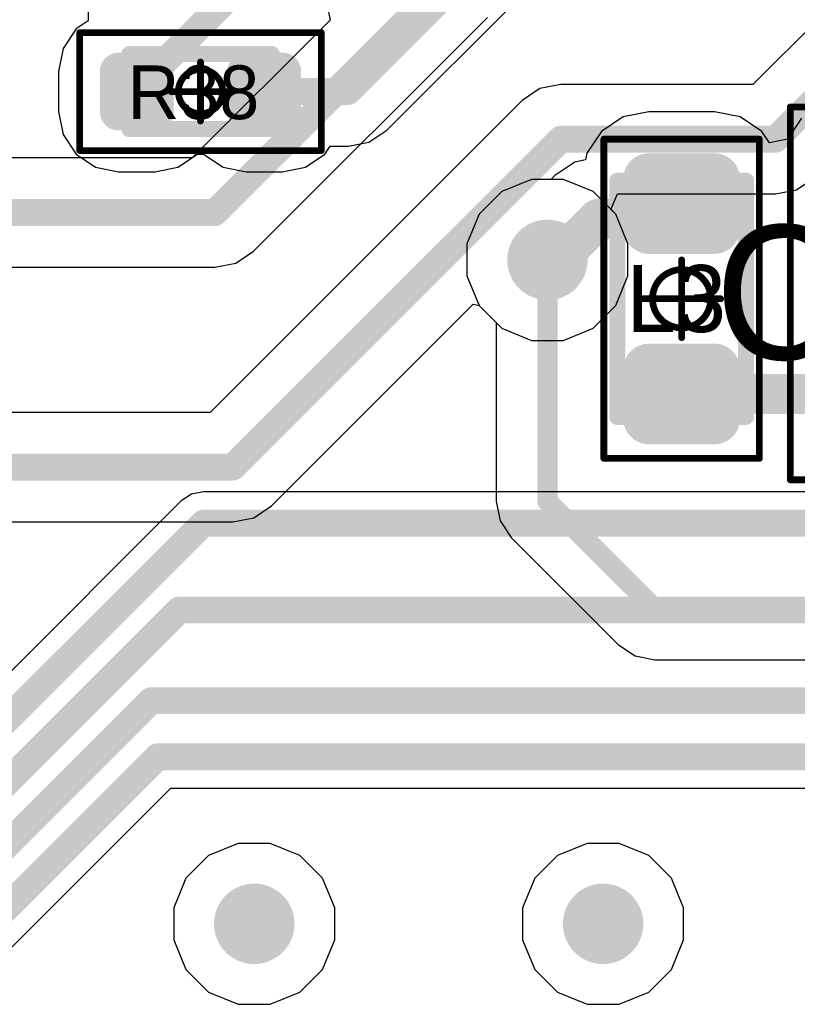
# Model space of a CAD drawing. Header units: millimetres. Extents: x -0.08 to 3.17, y -0.08 to 4.88.
# Tile 192 of 256: x 1.88 to 2.1, y 2.72 to 3.01. Entities that reach past the tile are written whole.
import ezdxf

# ---------------------------------------------------------------- set-up
doc = ezdxf.new("R2010")
doc.units = ezdxf.units.MM
doc.header["$MEASUREMENT"] = 0
for name, color, linetype in [('BottomLayer', 5, 'Continuous'), ('Mechanical13', 56, 'Continuous'), ('Mechanical15', 56, 'Continuous'), ('Mechanical2', 216, 'Continuous'), ('MidLayer1', 16, 'Continuous'), ('MidLayer2', 76, 'Continuous'), ('MultiLayer', 9, 'Continuous'), ('TopLayer', 1, 'Continuous'), ('TopPaste', 8, 'Continuous'), ('TopSolder', 216, 'Continuous'), ('ViaHoleLayer', 16, 'Continuous')]:
    doc.layers.add(name, color=color, linetype=linetype)

# ---------------------------------------------------------------- blocks, each defined once
blk = doc.blocks.new('L_0603_465')
at = {"layer": 'Mechanical13', "const_width": 0.00472}
for points in [[(-0.03465, -0.0189), (-0.03465, 0.0189)], [(0.03465, 0.0189), (-0.03465, 0.0189)], [(0.03465, -0.0189), (0.03465, 0.0189)], [(0.03465, -0.0189), (-0.03465, -0.0189)]]:
    blk.add_lwpolyline(points, dxfattribs=at)
at = {"layer": 'Mechanical13', "const_width": 0.00236}
for points in [[(-0.03583, 0.0189, 1), (-0.03346, 0.0189, 1)], [(-0.03583, 0.0189, 1), (-0.03346, 0.0189, 1)], [(0.03346, 0.0189, 1), (0.03583, 0.0189, 1)], [(0.03346, 0.0189, 1), (0.03583, 0.0189, 1)], [(-0.03583, -0.0189, 1), (-0.03346, -0.0189, 1)], [(-0.03583, -0.0189, 1), (-0.03346, -0.0189, 1)], [(0.03346, -0.0189, 1), (0.03583, -0.0189, 1)], [(0.03346, -0.0189, 1), (0.03583, -0.0189, 1)]]:
    blk.add_lwpolyline(points, format="xyb", close=True, dxfattribs=at)
at = {"layer": 'Mechanical15', "const_width": 0.00197}
for points in [[(0.04685, 0.02283), (-0.04685, 0.02283)], [(-0.04685, -0.02283), (-0.04685, 0.02283)], [(0.04685, -0.02283), (0.04685, 0.02283)], [(0, -0.01142), (0, 0.01142)], [(0.01142, 0), (-0.01142, 0)], [(0.04685, -0.02283), (-0.04685, -0.02283)]]:
    blk.add_lwpolyline(points, dxfattribs=at)
at = {"layer": 'Mechanical15'}
for points, const_width in [([(-0.04734, 0.02283, 1), (-0.04636, 0.02283, 1)], 0.000984), ([(-0.04734, 0.02283, 1), (-0.04636, 0.02283, 1)], 0.000984), ([(0.04636, 0.02283, 1), (0.04734, 0.02283, 1)], 0.000984), ([(0.04636, 0.02283, 1), (0.04734, 0.02283, 1)], 0.000984), ([(-0.00049, 0.01142, 1), (0.00049, 0.01142, 1)], 0.000984), ([(0.00856, 0, 1), (-0.00856, 0, 1)], 0.00197), ([(-0.01191, 0, 1), (-0.01093, 0, 1)], 0.000984), ([(-0.00906, 0, 1), (-0.00807, 0, 1)], 0.000984), ([(0.00807, 0, 1), (0.00906, 0, 1)], 0.000984), ([(0.01093, 0, 1), (0.01191, 0, 1)], 0.000984), ([(-0.00049, -0.01142, 1), (0.00049, -0.01142, 1)], 0.000984), ([(-0.04734, -0.02283, 1), (-0.04636, -0.02283, 1)], 0.000984), ([(-0.04734, -0.02283, 1), (-0.04636, -0.02283, 1)], 0.000984), ([(0.04636, -0.02283, 1), (0.04734, -0.02283, 1)], 0.000984), ([(0.04636, -0.02283, 1), (0.04734, -0.02283, 1)], 0.000984)]:
    blk.add_lwpolyline(points, format="xyb", close=True, dxfattribs=dict(at, const_width=const_width))
at = {"layer": 'TopLayer', "const_width": 0.00753}
for points in [[(-0.03895, 0.0096, 1), (-0.03142, 0.0096, 1)], [(-0.02448, 0.0096, 1), (-0.01695, 0.0096, 1)], [(0.01695, 0.0096, 1), (0.02448, 0.0096, 1)], [(0.03142, 0.0096, 1), (0.03895, 0.0096, 1)], [(-0.03895, -0.0096, 1), (-0.03142, -0.0096, 1)], [(-0.02448, -0.0096, 1), (-0.01695, -0.0096, 1)], [(0.01695, -0.0096, 1), (0.02448, -0.0096, 1)], [(0.03142, -0.0096, 1), (0.03895, -0.0096, 1)]]:
    blk.add_lwpolyline(points, format="xyb", close=True, dxfattribs=at)
at = {"layer": 'TopLayer'}
for points in [[(-0.02072, 0.01713), (-0.03519, 0.01713), (-0.02072, -0.01713), (-0.03519, -0.01713)], [(0.02072, -0.01713), (0.03519, -0.01713), (0.02072, 0.01713), (0.03519, 0.01713)], [(-0.01319, 0.0096), (-0.04272, 0.0096), (-0.01319, -0.0096), (-0.04272, -0.0096)], [(0.01319, -0.0096), (0.04272, -0.0096), (0.01319, 0.0096), (0.04272, 0.0096)]]:
    blk.add_solid(points, dxfattribs=at)
at = {"layer": 'TopPaste', "const_width": 0.00753}
for points in [[(-0.03895, 0.0096, 1), (-0.03142, 0.0096, 1)], [(-0.02448, 0.0096, 1), (-0.01695, 0.0096, 1)], [(0.01695, 0.0096, 1), (0.02448, 0.0096, 1)], [(0.03142, 0.0096, 1), (0.03895, 0.0096, 1)], [(-0.03895, -0.0096, 1), (-0.03142, -0.0096, 1)], [(-0.02448, -0.0096, 1), (-0.01695, -0.0096, 1)], [(0.01695, -0.0096, 1), (0.02448, -0.0096, 1)], [(0.03142, -0.0096, 1), (0.03895, -0.0096, 1)]]:
    blk.add_lwpolyline(points, format="xyb", close=True, dxfattribs=at)
at = {"layer": 'TopPaste'}
for points in [[(-0.02072, 0.01713), (-0.03519, 0.01713), (-0.02072, -0.01713), (-0.03519, -0.01713)], [(0.02072, -0.01713), (0.03519, -0.01713), (0.02072, 0.01713), (0.03519, 0.01713)], [(-0.01319, 0.0096), (-0.04272, 0.0096), (-0.01319, -0.0096), (-0.04272, -0.0096)], [(0.01319, -0.0096), (0.04272, -0.0096), (0.01319, 0.0096), (0.04272, 0.0096)]]:
    blk.add_solid(points, dxfattribs=at)
at = {"layer": 'TopSolder', "const_width": 0.00753}
for points in [[(-0.03895, 0.0096, 1), (-0.03142, 0.0096, 1)], [(-0.02448, 0.0096, 1), (-0.01695, 0.0096, 1)], [(0.01695, 0.0096, 1), (0.02448, 0.0096, 1)], [(0.03142, 0.0096, 1), (0.03895, 0.0096, 1)], [(-0.03895, -0.0096, 1), (-0.03142, -0.0096, 1)], [(-0.02448, -0.0096, 1), (-0.01695, -0.0096, 1)], [(0.01695, -0.0096, 1), (0.02448, -0.0096, 1)], [(0.03142, -0.0096, 1), (0.03895, -0.0096, 1)]]:
    blk.add_lwpolyline(points, format="xyb", close=True, dxfattribs=at)
at = {"layer": 'TopSolder'}
for points in [[(-0.02072, 0.01713), (-0.03519, 0.01713), (-0.02072, -0.01713), (-0.03519, -0.01713)], [(0.02072, -0.01713), (0.03519, -0.01713), (0.02072, 0.01713), (0.03519, 0.01713)], [(-0.01319, 0.0096), (-0.04272, 0.0096), (-0.01319, -0.0096), (-0.04272, -0.0096)], [(0.01319, -0.0096), (0.04272, -0.0096), (0.01319, 0.0096), (0.04272, 0.0096)]]:
    blk.add_solid(points, dxfattribs=at)
blk = doc.blocks.new('CAP_0603_466')
at = {"layer": 'Mechanical13', "const_width": 0.00472}
for points in [[(-0.03465, -0.0189), (-0.03465, 0.0189)], [(0.03465, 0.0189), (-0.03465, 0.0189)], [(0.03465, -0.0189), (0.03465, 0.0189)], [(0.03465, -0.0189), (-0.03465, -0.0189)]]:
    blk.add_lwpolyline(points, dxfattribs=at)
at = {"layer": 'Mechanical13', "const_width": 0.00236}
for points in [[(-0.03583, 0.0189, 1), (-0.03346, 0.0189, 1)], [(-0.03583, 0.0189, 1), (-0.03346, 0.0189, 1)], [(0.03346, 0.0189, 1), (0.03583, 0.0189, 1)], [(0.03346, 0.0189, 1), (0.03583, 0.0189, 1)], [(-0.03583, -0.0189, 1), (-0.03346, -0.0189, 1)], [(-0.03583, -0.0189, 1), (-0.03346, -0.0189, 1)], [(0.03346, -0.0189, 1), (0.03583, -0.0189, 1)], [(0.03346, -0.0189, 1), (0.03583, -0.0189, 1)]]:
    blk.add_lwpolyline(points, format="xyb", close=True, dxfattribs=at)
at = {"layer": 'Mechanical15', "const_width": 0.00197}
for points in [[(-0.05472, -0.02717), (-0.05472, 0.02717)], [(0.05472, 0.02717), (-0.05472, 0.02717)], [(0.05472, -0.02717), (0.05472, 0.02717)], [(0, -0.01358), (0, 0.01358)], [(0.01358, 0), (-0.01358, 0)], [(0.05472, -0.02717), (-0.05472, -0.02717)]]:
    blk.add_lwpolyline(points, dxfattribs=at)
at = {"layer": 'Mechanical15'}
for points, const_width in [([(-0.05522, 0.02717, 1), (-0.05423, 0.02717, 1)], 0.000984), ([(-0.05522, 0.02717, 1), (-0.05423, 0.02717, 1)], 0.000984), ([(0.05423, 0.02717, 1), (0.05522, 0.02717, 1)], 0.000984), ([(0.05423, 0.02717, 1), (0.05522, 0.02717, 1)], 0.000984), ([(-0.00049, 0.01358, 1), (0.00049, 0.01358, 1)], 0.000984), ([(0.00984, 0, 1), (-0.00984, 0, 1)], 0.00197), ([(-0.01407, 0, 1), (-0.01309, 0, 1)], 0.000984), ([(-0.01033, 0, 1), (-0.00935, 0, 1)], 0.000984), ([(0.00935, 0, 1), (0.01033, 0, 1)], 0.000984), ([(0.01309, 0, 1), (0.01407, 0, 1)], 0.000984), ([(-0.00049, -0.01358, 1), (0.00049, -0.01358, 1)], 0.000984), ([(-0.05522, -0.02717, 1), (-0.05423, -0.02717, 1)], 0.000984), ([(-0.05522, -0.02717, 1), (-0.05423, -0.02717, 1)], 0.000984), ([(0.05423, -0.02717, 1), (0.05522, -0.02717, 1)], 0.000984), ([(0.05423, -0.02717, 1), (0.05522, -0.02717, 1)], 0.000984)]:
    blk.add_lwpolyline(points, format="xyb", close=True, dxfattribs=dict(at, const_width=const_width))
at = {"layer": 'TopLayer', "const_width": 0.00873}
for points in [[(-0.04229, 0.01036, 1), (-0.03355, 0.01036, 1)], [(-0.0255, 0.01036, 1), (-0.01677, 0.01036, 1)], [(0.01677, 0.01036, 1), (0.0255, 0.01036, 1)], [(0.03355, 0.01036, 1), (0.04229, 0.01036, 1)], [(-0.04229, -0.01036, 1), (-0.03355, -0.01036, 1)], [(-0.0255, -0.01036, 1), (-0.01677, -0.01036, 1)], [(0.01677, -0.01036, 1), (0.0255, -0.01036, 1)], [(0.03355, -0.01036, 1), (0.04229, -0.01036, 1)]]:
    blk.add_lwpolyline(points, format="xyb", close=True, dxfattribs=at)
at = {"layer": 'TopLayer'}
for points in [[(-0.02114, 0.01909), (-0.03792, 0.01909), (-0.02114, -0.01909), (-0.03792, -0.01909)], [(0.02114, -0.01909), (0.03792, -0.01909), (0.02114, 0.01909), (0.03792, 0.01909)], [(-0.0124, 0.01036), (-0.04665, 0.01036), (-0.0124, -0.01036), (-0.04665, -0.01036)], [(0.0124, -0.01036), (0.04665, -0.01036), (0.0124, 0.01036), (0.04665, 0.01036)]]:
    blk.add_solid(points, dxfattribs=at)
at = {"layer": 'TopPaste', "const_width": 0.00873}
for points in [[(-0.04229, 0.01036, 1), (-0.03355, 0.01036, 1)], [(-0.0255, 0.01036, 1), (-0.01677, 0.01036, 1)], [(0.01677, 0.01036, 1), (0.0255, 0.01036, 1)], [(0.03355, 0.01036, 1), (0.04229, 0.01036, 1)], [(-0.04229, -0.01036, 1), (-0.03355, -0.01036, 1)], [(-0.0255, -0.01036, 1), (-0.01677, -0.01036, 1)], [(0.01677, -0.01036, 1), (0.0255, -0.01036, 1)], [(0.03355, -0.01036, 1), (0.04229, -0.01036, 1)]]:
    blk.add_lwpolyline(points, format="xyb", close=True, dxfattribs=at)
at = {"layer": 'TopPaste'}
for points in [[(-0.02114, 0.01909), (-0.03792, 0.01909), (-0.02114, -0.01909), (-0.03792, -0.01909)], [(0.02114, -0.01909), (0.03792, -0.01909), (0.02114, 0.01909), (0.03792, 0.01909)], [(-0.0124, 0.01036), (-0.04665, 0.01036), (-0.0124, -0.01036), (-0.04665, -0.01036)], [(0.0124, -0.01036), (0.04665, -0.01036), (0.0124, 0.01036), (0.04665, 0.01036)]]:
    blk.add_solid(points, dxfattribs=at)
at = {"layer": 'TopSolder', "const_width": 0.00873}
for points in [[(-0.04229, 0.01036, 1), (-0.03355, 0.01036, 1)], [(-0.0255, 0.01036, 1), (-0.01677, 0.01036, 1)], [(0.01677, 0.01036, 1), (0.0255, 0.01036, 1)], [(0.03355, 0.01036, 1), (0.04229, 0.01036, 1)], [(-0.04229, -0.01036, 1), (-0.03355, -0.01036, 1)], [(-0.0255, -0.01036, 1), (-0.01677, -0.01036, 1)], [(0.01677, -0.01036, 1), (0.0255, -0.01036, 1)], [(0.03355, -0.01036, 1), (0.04229, -0.01036, 1)]]:
    blk.add_lwpolyline(points, format="xyb", close=True, dxfattribs=at)
at = {"layer": 'TopSolder'}
for points in [[(-0.02114, 0.01909), (-0.03792, 0.01909), (-0.02114, -0.01909), (-0.03792, -0.01909)], [(0.02114, -0.01909), (0.03792, -0.01909), (0.02114, 0.01909), (0.03792, 0.01909)], [(-0.0124, 0.01036), (-0.04665, 0.01036), (-0.0124, -0.01036), (-0.04665, -0.01036)], [(0.0124, -0.01036), (0.04665, -0.01036), (0.0124, 0.01036), (0.04665, 0.01036)]]:
    blk.add_solid(points, dxfattribs=at)
blk = doc.blocks.new('RES_0402_474')
at = {"layer": 'Mechanical13', "const_width": 0.00472}
for points in [[(-0.02087, 0.01102), (0.02087, 0.01102)], [(-0.02087, -0.01102), (-0.02087, 0.01102)], [(0.02087, -0.01102), (0.02087, 0.01102)], [(-0.02087, -0.01102), (0.02087, -0.01102)]]:
    blk.add_lwpolyline(points, dxfattribs=at)
at = {"layer": 'Mechanical13', "const_width": 0.00236}
for points in [[(-0.02205, 0.01102, 1), (-0.01969, 0.01102, 1)], [(-0.02205, 0.01102, 1), (-0.01969, 0.01102, 1)], [(0.01968, 0.01102, 1), (0.02205, 0.01102, 1)], [(0.01968, 0.01102, 1), (0.02205, 0.01102, 1)], [(-0.02205, -0.01102, 1), (-0.01969, -0.01102, 1)], [(-0.02205, -0.01102, 1), (-0.01969, -0.01102, 1)], [(0.01968, -0.01102, 1), (0.02205, -0.01102, 1)], [(0.01968, -0.01102, 1), (0.02205, -0.01102, 1)]]:
    blk.add_lwpolyline(points, format="xyb", close=True, dxfattribs=at)
at = {"layer": 'Mechanical15', "const_width": 0.00197}
for points in [[(-0.03543, 0.01732), (0.03543, 0.01732)], [(-0.03543, -0.01732), (-0.03543, 0.01732)], [(0.03543, -0.01732), (0.03543, 0.01732)], [(0, -0.00866), (0, 0.00866)], [(-0.00866, 0), (0.00866, 0)], [(-0.03543, -0.01732), (0.03543, -0.01732)]]:
    blk.add_lwpolyline(points, dxfattribs=at)
at = {"layer": 'Mechanical15'}
for points, const_width in [([(-0.03593, 0.01732, 1), (-0.03494, 0.01732, 1)], 0.000984), ([(-0.03593, 0.01732, 1), (-0.03494, 0.01732, 1)], 0.000984), ([(0.03494, 0.01732, 1), (0.03593, 0.01732, 1)], 0.000984), ([(0.03494, 0.01732, 1), (0.03593, 0.01732, 1)], 0.000984), ([(-0.00049, 0.00866, 1), (0.00049, 0.00866, 1)], 0.000984), ([(0.0065, 0, 1), (-0.0065, 0, 1)], 0.00197), ([(-0.00915, 0, 1), (-0.00817, 0, 1)], 0.000984), ([(-0.00699, 0, 1), (-0.006, 0, 1)], 0.000984), ([(0.006, 0, 1), (0.00699, 0, 1)], 0.000984), ([(0.00817, 0, 1), (0.00915, 0, 1)], 0.000984), ([(-0.00049, -0.00866, 1), (0.00049, -0.00866, 1)], 0.000984), ([(-0.03593, -0.01732, 1), (-0.03494, -0.01732, 1)], 0.000984), ([(-0.03593, -0.01732, 1), (-0.03494, -0.01732, 1)], 0.000984), ([(0.03494, -0.01732, 1), (0.03593, -0.01732, 1)], 0.000984), ([(0.03494, -0.01732, 1), (0.03593, -0.01732, 1)], 0.000984)]:
    blk.add_lwpolyline(points, format="xyb", close=True, dxfattribs=dict(at, const_width=const_width))
at = {"layer": 'TopLayer', "const_width": 0.00552}
for points in [[(-0.02677, 0.0059, 1), (-0.02125, 0.0059, 1)], [(-0.01616, 0.0059, 1), (-0.01064, 0.0059, 1)], [(0.01063, 0.0059, 1), (0.01616, 0.0059, 1)], [(0.02124, 0.0059, 1), (0.02677, 0.0059, 1)], [(-0.02677, -0.0059, 1), (-0.02125, -0.0059, 1)], [(-0.01616, -0.0059, 1), (-0.01064, -0.0059, 1)], [(0.01063, -0.0059, 1), (0.01616, -0.0059, 1)], [(0.02124, -0.0059, 1), (0.02677, -0.0059, 1)]]:
    blk.add_lwpolyline(points, format="xyb", close=True, dxfattribs=at)
at = {"layer": 'TopLayer'}
for points in [[(-0.0134, 0.01142), (-0.02401, 0.01142), (-0.0134, -0.01142), (-0.02401, -0.01142)], [(0.0134, -0.01142), (0.02401, -0.01142), (0.0134, 0.01142), (0.02401, 0.01142)], [(-0.00787, 0.0059), (-0.02953, 0.0059), (-0.00787, -0.0059), (-0.02953, -0.0059)], [(0.00787, -0.0059), (0.02953, -0.0059), (0.00787, 0.0059), (0.02953, 0.0059)]]:
    blk.add_solid(points, dxfattribs=at)
at = {"layer": 'TopPaste', "const_width": 0.00552}
for points in [[(-0.02677, 0.0059, 1), (-0.02125, 0.0059, 1)], [(-0.01616, 0.0059, 1), (-0.01064, 0.0059, 1)], [(0.01063, 0.0059, 1), (0.01616, 0.0059, 1)], [(0.02124, 0.0059, 1), (0.02677, 0.0059, 1)], [(-0.02677, -0.0059, 1), (-0.02125, -0.0059, 1)], [(-0.01616, -0.0059, 1), (-0.01064, -0.0059, 1)], [(0.01063, -0.0059, 1), (0.01616, -0.0059, 1)], [(0.02124, -0.0059, 1), (0.02677, -0.0059, 1)]]:
    blk.add_lwpolyline(points, format="xyb", close=True, dxfattribs=at)
at = {"layer": 'TopPaste'}
for points in [[(-0.0134, 0.01142), (-0.02401, 0.01142), (-0.0134, -0.01142), (-0.02401, -0.01142)], [(0.0134, -0.01142), (0.02401, -0.01142), (0.0134, 0.01142), (0.02401, 0.01142)], [(-0.00787, 0.0059), (-0.02953, 0.0059), (-0.00787, -0.0059), (-0.02953, -0.0059)], [(0.00787, -0.0059), (0.02953, -0.0059), (0.00787, 0.0059), (0.02953, 0.0059)]]:
    blk.add_solid(points, dxfattribs=at)
at = {"layer": 'TopSolder', "const_width": 0.00552}
for points in [[(-0.02677, 0.0059, 1), (-0.02125, 0.0059, 1)], [(-0.01616, 0.0059, 1), (-0.01064, 0.0059, 1)], [(0.01063, 0.0059, 1), (0.01616, 0.0059, 1)], [(0.02124, 0.0059, 1), (0.02677, 0.0059, 1)], [(-0.02677, -0.0059, 1), (-0.02125, -0.0059, 1)], [(-0.01616, -0.0059, 1), (-0.01064, -0.0059, 1)], [(0.01063, -0.0059, 1), (0.01616, -0.0059, 1)], [(0.02124, -0.0059, 1), (0.02677, -0.0059, 1)]]:
    blk.add_lwpolyline(points, format="xyb", close=True, dxfattribs=at)
at = {"layer": 'TopSolder'}
for points in [[(-0.0134, 0.01142), (-0.02401, 0.01142), (-0.0134, -0.01142), (-0.02401, -0.01142)], [(0.0134, -0.01142), (0.02401, -0.01142), (0.0134, 0.01142), (0.02401, 0.01142)], [(-0.00787, 0.0059), (-0.02953, 0.0059), (-0.00787, -0.0059), (-0.02953, -0.0059)], [(0.00787, -0.0059), (0.02953, -0.0059), (0.00787, 0.0059), (0.02953, 0.0059)]]:
    blk.add_solid(points, dxfattribs=at)

msp = doc.modelspace()

# ---------------------------------------------------------------- linework, layer by layer
at = {"layer": 'BottomLayer'}
for p, q in [((2.17935, 3.0747), (2.09118, 2.98653)), ((1.96617, 3.01034), (1.96714, 3.00544)), ((1.9447, 2.93759), (2.01331, 3.0062)), ((1.96714, 3.00544), (1.9267, 2.965)), ((2.03484, 2.98653), (2.0287, 2.98531)), ((2.09118, 2.98653), (2.03484, 2.98653)), ((2.03484, 2.98653), (2.03484, 2.98653)), ((2.0287, 2.98531), (2.02349, 2.98183)), ((2.02349, 2.98183), (1.93193, 2.89026)), ((1.9267, 2.965), (1.86557, 2.965)), ((2.10398, 2.95564), (2.10919, 2.95912)), ((2.04955, 2.9498), (2.05147, 2.95442)), ((2.05147, 2.95442), (2.09783, 2.95442)), ((2.09783, 2.95442), (2.10398, 2.95564)), ((2.09783, 2.95442), (2.09783, 2.95442)), ((2.05093, 2.94842), (2.04955, 2.9498)), ((2.05453, 2.93974), (2.05093, 2.94842)), ((2.05453, 2.93034), (2.05453, 2.93974)), ((1.93949, 2.93411), (1.9447, 2.93759)), ((1.93335, 2.93288), (1.93949, 2.93411)), ((1.86161, 2.93288), (1.93335, 2.93288)), ((1.93335, 2.93288), (1.93335, 2.93288)), ((2.05093, 2.92166), (2.05453, 2.93034)), ((1.94993, 2.86285), (2.00909, 2.92201)), ((2.00909, 2.92201), (2.01088, 2.92166)), ((2.01088, 2.92166), (2.01752, 2.91501)), ((2.04429, 2.91501), (2.05093, 2.92166)), ((2.01752, 2.91501), (2.02621, 2.91142)), ((2.0356, 2.91142), (2.04429, 2.91501)), ((2.02621, 2.91142), (2.0356, 2.91142)), ((1.93193, 2.89026), (1.86393, 2.89026)), ((1.94472, 2.85937), (1.94993, 2.86285)), ((1.93858, 2.85815), (1.94472, 2.85937)), ((1.86393, 2.85815), (1.93858, 2.85815)), ((1.93858, 2.85815), (1.93858, 2.85815))]:
    msp.add_line(p, q, dxfattribs=at)
at = {"layer": 'BottomLayer', "const_width": 0.00787}
for points in [[(2.09783, 2.97047), (2.19071, 3.06334)], [(1.93335, 2.94894), (2.00196, 3.01755)], [(1.93858, 2.87421), (2.03484, 2.97047)], [(2.03484, 2.97047), (2.09783, 2.97047)], [(1.8347, 2.94894), (1.93335, 2.94894)], [(1.83069, 2.87421), (1.93858, 2.87421)]]:
    msp.add_lwpolyline(points, dxfattribs=at)
at = {"layer": 'BottomLayer'}
for points, const_width in [([(2.03287, 2.97047, 1), (2.03681, 2.97047, 1)], 0.00394), ([(2.03287, 2.97047, 1), (2.03681, 2.97047, 1)], 0.00394), ([(2.09587, 2.97047, 1), (2.0998, 2.97047, 1)], 0.00394), ([(2.09587, 2.97047, 1), (2.0998, 2.97047, 1)], 0.00394), ([(1.93138, 2.94894, 1), (1.93532, 2.94894, 1)], 0.00394), ([(1.93138, 2.94894, 1), (1.93532, 2.94894, 1)], 0.00394), ([(2.025, 2.93504, 1), (2.03681, 2.93504, 1)], 0.01181), ([(1.93661, 2.87421, 1), (1.94055, 2.87421, 1)], 0.00394), ([(1.93661, 2.87421, 1), (1.94055, 2.87421, 1)], 0.00394), ([(1.93898, 2.74016, 1), (1.95079, 2.74016, 1)], 0.01181), ([(2.04134, 2.74016, 1), (2.05315, 2.74016, 1)], 0.01181)]:
    msp.add_lwpolyline(points, format="xyb", close=True, dxfattribs=dict(at, const_width=const_width))
at = {"layer": 'MidLayer1'}
for p, q in [((2.02621, 2.95866), (2.01752, 2.95507)), ((2.0356, 2.95866), (2.02621, 2.95866)), ((2.04429, 2.95507), (2.0356, 2.95866)), ((2.01752, 2.95507), (2.01088, 2.94842)), ((2.05093, 2.94842), (2.04429, 2.95507)), ((2.01088, 2.94842), (2.00728, 2.93974)), ((2.05453, 2.93974), (2.05093, 2.94842)), ((2.00728, 2.93974), (2.00728, 2.93034)), ((2.05453, 2.93034), (2.05453, 2.93974)), ((2.00728, 2.93034), (2.01088, 2.92166)), ((2.05093, 2.92166), (2.05453, 2.93034)), ((2.01088, 2.92166), (2.01752, 2.91501)), ((2.04429, 2.91501), (2.05093, 2.92166)), ((2.01752, 2.91501), (2.02621, 2.91142)), ((2.0356, 2.91142), (2.04429, 2.91501)), ((2.02621, 2.91142), (2.0356, 2.91142))]:
    msp.add_line(p, q, dxfattribs=at)
at = {"layer": 'MidLayer1', "const_width": 0.01181}
for points in [[(2.025, 2.93504, 1), (2.03681, 2.93504, 1)], [(1.93898, 2.74016, 1), (1.95079, 2.74016, 1)], [(2.04134, 2.74016, 1), (2.05315, 2.74016, 1)]]:
    msp.add_lwpolyline(points, format="xyb", close=True, dxfattribs=at)
at = {"layer": 'MidLayer2'}
for p, q in [((1.93002, 2.867), (1.92648, 2.8663)), ((2.13565, 2.867), (1.93002, 2.867)), ((1.93002, 2.867), (1.93002, 2.867)), ((1.92349, 2.8643), (1.86086, 2.80167)), ((1.92648, 2.8663), (1.92349, 2.8643)), ((1.92349, 2.8643), (1.92349, 2.8643)), ((1.8662, 2.72578), (1.92038, 2.77996)), ((1.92038, 2.77996), (2.13441, 2.77996)), ((1.94018, 2.76378), (1.9315, 2.76018)), ((1.94958, 2.76378), (1.94018, 2.76378)), ((1.95826, 2.76018), (1.94958, 2.76378)), ((2.04255, 2.76378), (2.03386, 2.76018)), ((2.05194, 2.76378), (2.04255, 2.76378)), ((2.06062, 2.76018), (2.05194, 2.76378)), ((1.9315, 2.76018), (1.92486, 2.75354)), ((1.96491, 2.75354), (1.95826, 2.76018)), ((2.03386, 2.76018), (2.02722, 2.75354)), ((2.06727, 2.75354), (2.06062, 2.76018)), ((1.92486, 2.75354), (1.92126, 2.74486)), ((1.9685, 2.74486), (1.96491, 2.75354)), ((2.02722, 2.75354), (2.02362, 2.74486)), ((2.07087, 2.74486), (2.06727, 2.75354)), ((1.92126, 2.74486), (1.92126, 2.73546)), ((1.9685, 2.73546), (1.9685, 2.74486)), ((2.02362, 2.74486), (2.02362, 2.73546)), ((2.07087, 2.73546), (2.07087, 2.74486)), ((1.92126, 2.73546), (1.92486, 2.72678)), ((1.96491, 2.72678), (1.9685, 2.73546)), ((2.02362, 2.73546), (2.02722, 2.72678)), ((2.06727, 2.72678), (2.07087, 2.73546)), ((1.92486, 2.72678), (1.9315, 2.72013)), ((1.95826, 2.72013), (1.96491, 2.72678)), ((2.02722, 2.72678), (2.03386, 2.72013)), ((2.06062, 2.72013), (2.06727, 2.72678)), ((1.9315, 2.72013), (1.94018, 2.71654)), ((1.94958, 2.71654), (1.95826, 2.72013)), ((2.03386, 2.72013), (2.04255, 2.71654)), ((2.05194, 2.71654), (2.06062, 2.72013)), ((1.94018, 2.71654), (1.94958, 2.71654)), ((2.04255, 2.71654), (2.05194, 2.71654))]:
    msp.add_line(p, q, dxfattribs=at)
for points, const_width in [([(2.025, 2.93504, 1), (2.03681, 2.93504, 1)], 0.01181), ([(1.92805, 2.85777, 1), (1.93198, 2.85777, 1)], 0.00394), ([(1.92805, 2.85777, 1), (1.93198, 2.85777, 1)], 0.00394), ([(1.92091, 2.83226, 1), (1.92485, 2.83226, 1)], 0.00394), ([(1.92091, 2.83226, 1), (1.92485, 2.83226, 1)], 0.00394), ([(1.91269, 2.80567, 1), (1.91663, 2.80567, 1)], 0.00394), ([(1.91269, 2.80567, 1), (1.91663, 2.80567, 1)], 0.00394), ([(1.91459, 2.78919, 1), (1.91853, 2.78919, 1)], 0.00394), ([(1.91459, 2.78919, 1), (1.91853, 2.78919, 1)], 0.00394), ([(1.93898, 2.74016, 1), (1.95079, 2.74016, 1)], 0.01181), ([(2.04134, 2.74016, 1), (2.05315, 2.74016, 1)], 0.01181)]:
    msp.add_lwpolyline(points, format="xyb", close=True, dxfattribs=dict(at, const_width=const_width))
at = {"layer": 'MidLayer2', "const_width": 0.00787}
for points in [[(1.86469, 2.79244), (1.93002, 2.85777)], [(1.93002, 2.85777), (2.15015, 2.85777)], [(1.86424, 2.77362), (1.92288, 2.83226)], [(1.92288, 2.83226), (2.17133, 2.83226)], [(1.866, 2.75701), (1.91466, 2.80567)], [(1.91466, 2.80567), (2.15575, 2.80567)], [(1.85967, 2.73231), (1.91656, 2.78919)], [(1.91656, 2.78919), (2.13823, 2.78919)]]:
    msp.add_lwpolyline(points, dxfattribs=at)
at = {"layer": 'MultiLayer', "const_width": 0.01181}
for points in [[(2.025, 2.93504, 1), (2.03681, 2.93504, 1)], [(1.93898, 2.74016, 1), (1.95079, 2.74016, 1)], [(2.04134, 2.74016, 1), (2.05315, 2.74016, 1)]]:
    msp.add_lwpolyline(points, format="xyb", close=True, dxfattribs=at)
at = {"layer": 'TopLayer'}
for p, q in [((1.98376, 2.97309), (2.04665, 3.03598)), ((1.89615, 3.0109), (1.89615, 3.00519)), ((1.89262, 3.00284), (1.88879, 2.9971)), ((1.89615, 3.00519), (1.89262, 3.00284)), ((1.88879, 2.9971), (1.88744, 2.99034)), ((1.88744, 2.99034), (1.88744, 2.97855)), ((1.88744, 2.97855), (1.88879, 2.97179)), ((2.05313, 2.97703), (2.04674, 2.97275)), ((2.06068, 2.97853), (2.05313, 2.97703)), ((2.07987, 2.97853), (2.06068, 2.97853)), ((2.08742, 2.97703), (2.07987, 2.97853)), ((2.09382, 2.97275), (2.08742, 2.97703)), ((2.10546, 2.97662), (2.10132, 2.97043)), ((1.88879, 2.97179), (1.89262, 2.96605)), ((1.97855, 2.96961), (1.98376, 2.97309)), ((2.04674, 2.97275), (2.04246, 2.96636)), ((2.09603, 2.96944), (2.09382, 2.97275)), ((1.96562, 2.96605), (1.96718, 2.96839)), ((1.96718, 2.96839), (1.97241, 2.96839)), ((1.97241, 2.96839), (1.97855, 2.96961)), ((1.97241, 2.96839), (1.97241, 2.96839)), ((2.10132, 2.97043), (2.09603, 2.96944)), ((1.89262, 2.96605), (1.89835, 2.96222)), ((1.92249, 2.96222), (1.92822, 2.96605)), ((1.92822, 2.96605), (1.93002, 2.96605)), ((1.93002, 2.96605), (1.93575, 2.96222)), ((1.95989, 2.96222), (1.96562, 2.96605)), ((2.04246, 2.96636), (2.04207, 2.96438)), ((2.03895, 2.96376), (2.03309, 2.95984)), ((2.04207, 2.96438), (2.03895, 2.96376)), ((1.89835, 2.96222), (1.90511, 2.96088)), ((1.90511, 2.96088), (1.91572, 2.96088)), ((1.91572, 2.96088), (1.92249, 2.96222)), ((1.93575, 2.96222), (1.94251, 2.96088)), ((1.94251, 2.96088), (1.95312, 2.96088)), ((1.95312, 2.96088), (1.95989, 2.96222)), ((2.03309, 2.95984), (2.03191, 2.95866)), ((2.02621, 2.95866), (2.01752, 2.95507)), ((2.03191, 2.95866), (2.02621, 2.95866)), ((2.01752, 2.95507), (2.01088, 2.94842)), ((2.01088, 2.94842), (2.00728, 2.93974)), ((2.00728, 2.93974), (2.00728, 2.93034)), ((2.00728, 2.93034), (2.01088, 2.92166)), ((2.01088, 2.92166), (2.01585, 2.91669)), ((2.01585, 2.91669), (2.01585, 2.86417)), ((2.01585, 2.86417), (2.017, 2.85841)), ((2.017, 2.85841), (2.02026, 2.85353)), ((2.02026, 2.85353), (2.05176, 2.82203)), ((2.05176, 2.82203), (2.05664, 2.81877)), ((2.05664, 2.81877), (2.0624, 2.81762)), ((2.0624, 2.81762), (2.11209, 2.81762))]:
    msp.add_line(p, q, dxfattribs=at)
for points, const_width in [([(1.97241, 2.98444), (2.04, 3.05203)], 0.00787), ([(1.91042, 2.98503), (1.94191, 3.01652)], 0.00787), ([(1.91042, 2.98444), (1.91042, 2.98503)], 0.00787), ([(1.94782, 2.98444), (1.97241, 2.98444)], 0.00787), ([(2.07698, 2.94707), (2.07971, 2.9498)], 0.01181), ([(2.03384, 2.93504), (2.04587, 2.94707)], 0.01181), ([(2.04587, 2.94707), (2.07698, 2.94707)], 0.01181), ([(2.03091, 2.93504), (2.03384, 2.93504)], 0.01181), ([(2.03091, 2.86417), (2.03091, 2.93504)], 0.00591), ([(2.07421, 2.89567), (2.12933, 2.89567)], 0.01181), ([(2.03091, 2.86417), (2.0624, 2.83268)], 0.00591), ([(2.0624, 2.83268), (2.12933, 2.83268)], 0.00591)]:
    msp.add_lwpolyline(points, dxfattribs=dict(at, const_width=const_width))
for points, const_width in [([(1.90845, 2.98503, 1), (1.91239, 2.98503, 1)], 0.00394), ([(1.90845, 2.98503, 1), (1.91239, 2.98503, 1)], 0.00394), ([(1.90845, 2.98444, 1), (1.91239, 2.98444, 1)], 0.00394), ([(1.94585, 2.98444, 1), (1.94979, 2.98444, 1)], 0.00394), ([(1.97044, 2.98444, 1), (1.97438, 2.98444, 1)], 0.00394), ([(1.97044, 2.98444, 1), (1.97438, 2.98444, 1)], 0.00394), ([(2.07676, 2.9498, 1), (2.08266, 2.9498, 1)], 0.00591), ([(2.04291, 2.94707, 1), (2.04882, 2.94707, 1)], 0.00591), ([(2.04291, 2.94707, 1), (2.04882, 2.94707, 1)], 0.00591), ([(2.07403, 2.94707, 1), (2.07993, 2.94707, 1)], 0.00591), ([(2.07403, 2.94707, 1), (2.07993, 2.94707, 1)], 0.00591), ([(2.025, 2.93504, 1), (2.03681, 2.93504, 1)], 0.01181), ([(2.02795, 2.93504, 1), (2.03386, 2.93504, 1)], 0.00591), ([(2.03088, 2.93504, 1), (2.03679, 2.93504, 1)], 0.00591), ([(2.03088, 2.93504, 1), (2.03679, 2.93504, 1)], 0.00591), ([(2.02943, 2.93504, 1), (2.03238, 2.93504, 1)], 0.00295), ([(2.07126, 2.89567, 1), (2.07717, 2.89567, 1)], 0.00591), ([(2.02943, 2.86417, 1), (2.03238, 2.86417, 1)], 0.00295), ([(2.02943, 2.86417, 1), (2.03238, 2.86417, 1)], 0.00295), ([(2.06093, 2.83268, 1), (2.06388, 2.83268, 1)], 0.00295), ([(2.06093, 2.83268, 1), (2.06388, 2.83268, 1)], 0.00295), ([(1.93898, 2.74016, 1), (1.95079, 2.74016, 1)], 0.01181), ([(2.04134, 2.74016, 1), (2.05315, 2.74016, 1)], 0.01181)]:
    msp.add_lwpolyline(points, format="xyb", close=True, dxfattribs=dict(at, const_width=const_width))
at = {"layer": 'ViaHoleLayer', "const_width": 0.00591}
for points in [[(2.02795, 2.93504, 1), (2.03386, 2.93504, 1)], [(1.94193, 2.74016, 1), (1.94783, 2.74016, 1)], [(2.04429, 2.74016, 1), (2.0502, 2.74016, 1)]]:
    msp.add_lwpolyline(points, format="xyb", close=True, dxfattribs=at)

# ---------------------------------------------------------------- block references
msp.add_blockref('RES_0402_474', (1.92912, 2.98444))
at = {"rotation": 270}
for name, p in [('CAP_0603_466', (2.12933, 2.9252)), ('L_0603_465', (2.07028, 2.92362))]:
    msp.add_blockref(name, p, dxfattribs=at)

# ---------------------------------------------------------------- texts
at = {"layer": 'Mechanical2'}
for s, height, p in [('R38', 0.015748, (1.90773, 2.97635)), ('C15', 0.03937, (2.08002, 2.90584)), ('L3', 0.019685, (2.05402, 2.91384))]:
    msp.add_text(s, height=height, dxfattribs=at).set_placement(p)

doc.saveas('drawing.dxf')
